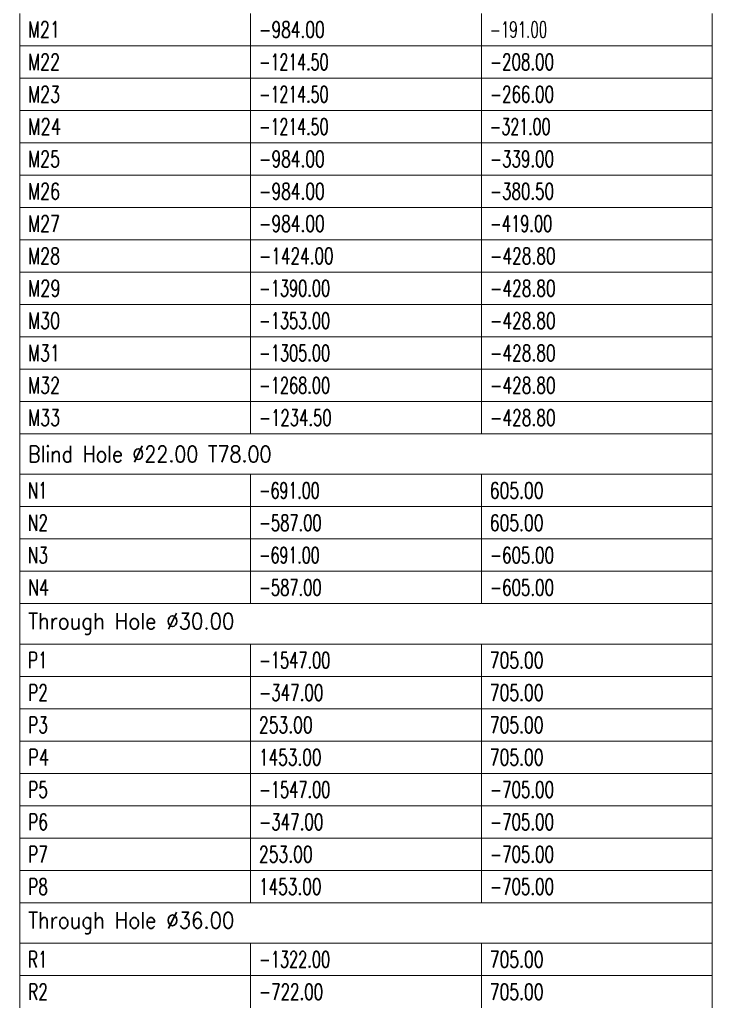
# Model space of a CAD drawing. Header units: millimetres. Extents: x -34 to 6620, y -230 to 4700.
# Tile 164 of 189: x 6282 to 6432, y 2670 to 2883. Entities that reach past the tile are written whole.
import ezdxf

# ---------------------------------------------------------------- set-up
doc = ezdxf.new("R2010")
doc.units = ezdxf.units.MM
doc.layers.add('1', color=7, linetype='Continuous', true_color=0xffffff)
doc.styles.add('latin_extended', font='simplex.shx')

# ---------------------------------------------------------------- blocks, each defined once
blk = doc.blocks.new('TabularNote4')
at = {"layer": '1', "color": 163, "linetype": 'Continuous', "lineweight": 18}
for p, q in [((6282.170042, 2883.98561), (6282.170042, 2876.98561)), ((6332.170042, 2883.98561), (6332.170042, 2876.98561)), ((6382.170042, 2883.98561), (6382.170042, 2876.98561)), ((6432.170042, 2883.98561), (6432.170042, 2876.98561)), ((6282.170042, 2876.98561), (6332.170042, 2876.98561)), ((6282.170042, 2876.98561), (6282.170042, 2869.98561)), ((6332.170042, 2876.98561), (6382.170042, 2876.98561)), ((6332.170042, 2876.98561), (6332.170042, 2869.98561)), ((6382.170042, 2876.98561), (6432.170042, 2876.98561)), ((6382.170042, 2876.98561), (6382.170042, 2869.98561)), ((6432.170042, 2876.98561), (6432.170042, 2869.98561)), ((6282.170042, 2869.98561), (6332.170042, 2869.98561)), ((6282.170042, 2869.98561), (6282.170042, 2862.98561)), ((6332.170042, 2869.98561), (6382.170042, 2869.98561)), ((6332.170042, 2869.98561), (6332.170042, 2862.98561)), ((6382.170042, 2869.98561), (6432.170042, 2869.98561)), ((6382.170042, 2869.98561), (6382.170042, 2862.98561)), ((6432.170042, 2869.98561), (6432.170042, 2862.98561)), ((6282.170042, 2862.98561), (6332.170042, 2862.98561)), ((6282.170042, 2862.98561), (6282.170042, 2855.98561)), ((6332.170042, 2862.98561), (6382.170042, 2862.98561)), ((6332.170042, 2862.98561), (6332.170042, 2855.98561)), ((6382.170042, 2862.98561), (6432.170042, 2862.98561)), ((6382.170042, 2862.98561), (6382.170042, 2855.98561)), ((6432.170042, 2862.98561), (6432.170042, 2855.98561)), ((6282.170042, 2855.98561), (6332.170042, 2855.98561)), ((6282.170042, 2855.98561), (6282.170042, 2848.98561)), ((6332.170042, 2855.98561), (6382.170042, 2855.98561)), ((6332.170042, 2855.98561), (6332.170042, 2848.98561)), ((6382.170042, 2855.98561), (6432.170042, 2855.98561)), ((6382.170042, 2855.98561), (6382.170042, 2848.98561)), ((6432.170042, 2855.98561), (6432.170042, 2848.98561)), ((6282.170042, 2848.98561), (6332.170042, 2848.98561)), ((6282.170042, 2848.98561), (6282.170042, 2841.98561)), ((6332.170042, 2848.98561), (6382.170042, 2848.98561)), ((6332.170042, 2848.98561), (6332.170042, 2841.98561)), ((6382.170042, 2848.98561), (6432.170042, 2848.98561)), ((6382.170042, 2848.98561), (6382.170042, 2841.98561)), ((6432.170042, 2848.98561), (6432.170042, 2841.98561)), ((6282.170042, 2841.98561), (6332.170042, 2841.98561)), ((6282.170042, 2841.98561), (6282.170042, 2834.98561)), ((6332.170042, 2841.98561), (6382.170042, 2841.98561)), ((6332.170042, 2841.98561), (6332.170042, 2834.98561)), ((6382.170042, 2841.98561), (6432.170042, 2841.98561)), ((6382.170042, 2841.98561), (6382.170042, 2834.98561)), ((6432.170042, 2841.98561), (6432.170042, 2834.98561)), ((6282.170042, 2834.98561), (6332.170042, 2834.98561)), ((6282.170042, 2834.98561), (6282.170042, 2827.98561)), ((6332.170042, 2834.98561), (6382.170042, 2834.98561)), ((6332.170042, 2834.98561), (6332.170042, 2827.98561)), ((6382.170042, 2834.98561), (6432.170042, 2834.98561)), ((6382.170042, 2834.98561), (6382.170042, 2827.98561)), ((6432.170042, 2834.98561), (6432.170042, 2827.98561)), ((6282.170042, 2827.98561), (6332.170042, 2827.98561)), ((6282.170042, 2827.98561), (6282.170042, 2820.98561)), ((6332.170042, 2827.98561), (6382.170042, 2827.98561)), ((6332.170042, 2827.98561), (6332.170042, 2820.98561)), ((6382.170042, 2827.98561), (6432.170042, 2827.98561)), ((6382.170042, 2827.98561), (6382.170042, 2820.98561)), ((6432.170042, 2827.98561), (6432.170042, 2820.98561)), ((6282.170042, 2820.98561), (6332.170042, 2820.98561)), ((6282.170042, 2820.98561), (6282.170042, 2813.98561)), ((6332.170042, 2820.98561), (6382.170042, 2820.98561)), ((6332.170042, 2820.98561), (6332.170042, 2813.98561)), ((6382.170042, 2820.98561), (6432.170042, 2820.98561)), ((6382.170042, 2820.98561), (6382.170042, 2813.98561)), ((6432.170042, 2820.98561), (6432.170042, 2813.98561)), ((6282.170042, 2813.98561), (6332.170042, 2813.98561)), ((6282.170042, 2813.98561), (6282.170042, 2806.98561)), ((6332.170042, 2813.98561), (6382.170042, 2813.98561)), ((6332.170042, 2813.98561), (6332.170042, 2806.98561)), ((6382.170042, 2813.98561), (6432.170042, 2813.98561)), ((6382.170042, 2813.98561), (6382.170042, 2806.98561)), ((6432.170042, 2813.98561), (6432.170042, 2806.98561)), ((6282.170042, 2806.98561), (6332.170042, 2806.98561)), ((6282.170042, 2806.98561), (6282.170042, 2799.98561)), ((6332.170042, 2806.98561), (6382.170042, 2806.98561)), ((6332.170042, 2806.98561), (6332.170042, 2799.98561)), ((6382.170042, 2806.98561), (6432.170042, 2806.98561)), ((6382.170042, 2806.98561), (6382.170042, 2799.98561)), ((6432.170042, 2806.98561), (6432.170042, 2799.98561)), ((6282.170042, 2799.98561), (6332.170042, 2799.98561)), ((6282.170042, 2799.98561), (6282.170042, 2792.98561)), ((6332.170042, 2799.98561), (6382.170042, 2799.98561)), ((6332.170042, 2799.98561), (6332.170042, 2792.98561)), ((6382.170042, 2799.98561), (6432.170042, 2799.98561)), ((6382.170042, 2799.98561), (6382.170042, 2792.98561)), ((6432.170042, 2799.98561), (6432.170042, 2792.98561)), ((6282.170042, 2792.98561), (6332.170042, 2792.98561)), ((6282.170042, 2792.98561), (6282.170042, 2784.23561)), ((6332.170042, 2792.98561), (6382.170042, 2792.98561)), ((6382.170042, 2792.98561), (6432.170042, 2792.98561)), ((6432.170042, 2792.98561), (6432.170042, 2784.23561)), ((6282.170042, 2784.23561), (6332.170042, 2784.23561)), ((6282.170042, 2784.23561), (6282.170042, 2777.23561)), ((6332.170042, 2784.23561), (6382.170042, 2784.23561)), ((6332.170042, 2784.23561), (6332.170042, 2777.23561)), ((6382.170042, 2784.23561), (6432.170042, 2784.23561)), ((6382.170042, 2784.23561), (6382.170042, 2777.23561)), ((6432.170042, 2784.23561), (6432.170042, 2777.23561)), ((6282.170042, 2777.23561), (6332.170042, 2777.23561)), ((6282.170042, 2777.23561), (6282.170042, 2770.23561)), ((6332.170042, 2777.23561), (6382.170042, 2777.23561)), ((6332.170042, 2777.23561), (6332.170042, 2770.23561)), ((6382.170042, 2777.23561), (6432.170042, 2777.23561)), ((6382.170042, 2777.23561), (6382.170042, 2770.23561)), ((6432.170042, 2777.23561), (6432.170042, 2770.23561)), ((6282.170042, 2770.23561), (6332.170042, 2770.23561)), ((6282.170042, 2770.23561), (6282.170042, 2763.23561)), ((6332.170042, 2770.23561), (6382.170042, 2770.23561)), ((6332.170042, 2770.23561), (6332.170042, 2763.23561)), ((6382.170042, 2770.23561), (6432.170042, 2770.23561)), ((6382.170042, 2770.23561), (6382.170042, 2763.23561)), ((6432.170042, 2770.23561), (6432.170042, 2763.23561)), ((6282.170042, 2763.23561), (6332.170042, 2763.23561)), ((6282.170042, 2763.23561), (6282.170042, 2756.23561)), ((6332.170042, 2763.23561), (6382.170042, 2763.23561)), ((6332.170042, 2763.23561), (6332.170042, 2756.23561)), ((6382.170042, 2763.23561), (6432.170042, 2763.23561)), ((6382.170042, 2763.23561), (6382.170042, 2756.23561)), ((6432.170042, 2763.23561), (6432.170042, 2756.23561)), ((6282.170042, 2756.23561), (6332.170042, 2756.23561)), ((6282.170042, 2756.23561), (6282.170042, 2747.48561)), ((6332.170042, 2756.23561), (6382.170042, 2756.23561)), ((6382.170042, 2756.23561), (6432.170042, 2756.23561)), ((6432.170042, 2756.23561), (6432.170042, 2747.48561)), ((6282.170042, 2747.48561), (6332.170042, 2747.48561)), ((6282.170042, 2747.48561), (6282.170042, 2740.48561)), ((6332.170042, 2747.48561), (6382.170042, 2747.48561)), ((6332.170042, 2747.48561), (6332.170042, 2740.48561)), ((6382.170042, 2747.48561), (6432.170042, 2747.48561)), ((6382.170042, 2747.48561), (6382.170042, 2740.48561)), ((6432.170042, 2747.48561), (6432.170042, 2740.48561)), ((6282.170042, 2740.48561), (6332.170042, 2740.48561)), ((6282.170042, 2740.48561), (6282.170042, 2733.48561)), ((6332.170042, 2740.48561), (6382.170042, 2740.48561)), ((6332.170042, 2740.48561), (6332.170042, 2733.48561)), ((6382.170042, 2740.48561), (6432.170042, 2740.48561)), ((6382.170042, 2740.48561), (6382.170042, 2733.48561)), ((6432.170042, 2740.48561), (6432.170042, 2733.48561)), ((6282.170042, 2733.48561), (6332.170042, 2733.48561)), ((6282.170042, 2733.48561), (6282.170042, 2726.48561)), ((6332.170042, 2733.48561), (6382.170042, 2733.48561)), ((6332.170042, 2733.48561), (6332.170042, 2726.48561)), ((6382.170042, 2733.48561), (6432.170042, 2733.48561)), ((6382.170042, 2733.48561), (6382.170042, 2726.48561)), ((6432.170042, 2733.48561), (6432.170042, 2726.48561)), ((6282.170042, 2726.48561), (6332.170042, 2726.48561)), ((6282.170042, 2726.48561), (6282.170042, 2719.48561)), ((6332.170042, 2726.48561), (6382.170042, 2726.48561)), ((6332.170042, 2726.48561), (6332.170042, 2719.48561)), ((6382.170042, 2726.48561), (6432.170042, 2726.48561)), ((6382.170042, 2726.48561), (6382.170042, 2719.48561)), ((6432.170042, 2726.48561), (6432.170042, 2719.48561)), ((6282.170042, 2719.48561), (6332.170042, 2719.48561)), ((6282.170042, 2719.48561), (6282.170042, 2712.48561)), ((6332.170042, 2719.48561), (6382.170042, 2719.48561)), ((6332.170042, 2719.48561), (6332.170042, 2712.48561)), ((6382.170042, 2719.48561), (6432.170042, 2719.48561)), ((6382.170042, 2719.48561), (6382.170042, 2712.48561)), ((6432.170042, 2719.48561), (6432.170042, 2712.48561)), ((6282.170042, 2712.48561), (6332.170042, 2712.48561)), ((6282.170042, 2712.48561), (6282.170042, 2705.48561)), ((6332.170042, 2712.48561), (6382.170042, 2712.48561)), ((6332.170042, 2712.48561), (6332.170042, 2705.48561)), ((6382.170042, 2712.48561), (6432.170042, 2712.48561)), ((6382.170042, 2712.48561), (6382.170042, 2705.48561)), ((6432.170042, 2712.48561), (6432.170042, 2705.48561)), ((6282.170042, 2705.48561), (6332.170042, 2705.48561)), ((6282.170042, 2705.48561), (6282.170042, 2698.48561)), ((6332.170042, 2705.48561), (6382.170042, 2705.48561)), ((6332.170042, 2705.48561), (6332.170042, 2698.48561)), ((6382.170042, 2705.48561), (6432.170042, 2705.48561)), ((6382.170042, 2705.48561), (6382.170042, 2698.48561)), ((6432.170042, 2705.48561), (6432.170042, 2698.48561)), ((6282.170042, 2698.48561), (6332.170042, 2698.48561)), ((6282.170042, 2698.48561), (6282.170042, 2691.48561)), ((6332.170042, 2698.48561), (6382.170042, 2698.48561)), ((6332.170042, 2698.48561), (6332.170042, 2691.48561)), ((6382.170042, 2698.48561), (6432.170042, 2698.48561)), ((6382.170042, 2698.48561), (6382.170042, 2691.48561)), ((6432.170042, 2698.48561), (6432.170042, 2691.48561)), ((6282.170042, 2691.48561), (6332.170042, 2691.48561)), ((6282.170042, 2691.48561), (6282.170042, 2682.73561)), ((6332.170042, 2691.48561), (6382.170042, 2691.48561)), ((6382.170042, 2691.48561), (6432.170042, 2691.48561)), ((6432.170042, 2691.48561), (6432.170042, 2682.73561)), ((6282.170042, 2682.73561), (6332.170042, 2682.73561)), ((6282.170042, 2682.73561), (6282.170042, 2675.73561)), ((6332.170042, 2682.73561), (6382.170042, 2682.73561)), ((6332.170042, 2682.73561), (6332.170042, 2675.73561)), ((6382.170042, 2682.73561), (6432.170042, 2682.73561)), ((6382.170042, 2682.73561), (6382.170042, 2675.73561)), ((6432.170042, 2682.73561), (6432.170042, 2675.73561)), ((6282.170042, 2675.73561), (6332.170042, 2675.73561)), ((6282.170042, 2675.73561), (6282.170042, 2668.73561)), ((6332.170042, 2675.73561), (6382.170042, 2675.73561)), ((6332.170042, 2675.73561), (6332.170042, 2668.73561)), ((6382.170042, 2675.73561), (6432.170042, 2675.73561)), ((6382.170042, 2675.73561), (6382.170042, 2668.73561)), ((6432.170042, 2675.73561), (6432.170042, 2668.73561))]:
    blk.add_line(p, q, dxfattribs=at)
at = {"layer": '1', "color": 2, "linetype": 'Continuous', "lineweight": 13, "char_height": 3.5, "attachment_point": 4, "line_spacing_factor": 0.963855, "style": 'latin_extended'}
for s, insert in [('\\W0.7159;M21', (6283.987542, 2880.48561)), ('\\W0.6982;-984.00', (6333.987542, 2880.48561)), ('\\W0.6094;-191.00', (6383.987542, 2880.48561)), ('\\W0.7208;M22', (6283.987542, 2873.48561)), ('\\W0.6434;-1214.50', (6333.987542, 2873.48561)), ('\\W0.6809;-208.00', (6383.987542, 2873.48561)), ('\\W0.7208;M23', (6283.987542, 2866.48561)), ('\\W0.6434;-1214.50', (6333.987542, 2866.48561)), ('\\W0.6809;-266.00', (6383.987542, 2866.48561)), ('\\W0.7462;M24', (6283.987542, 2859.48561)), ('\\W0.6434;-1214.50', (6333.987542, 2859.48561)), ('\\W0.6439;-321.00', (6383.987542, 2859.48561)), ('\\W0.7208;M25', (6283.987542, 2852.48561)), ('\\W0.6982;-984.00', (6333.987542, 2852.48561)), ('\\W0.6809;-339.00', (6383.987542, 2852.48561)), ('\\W0.7208;M26', (6283.987542, 2845.48561)), ('\\W0.6982;-984.00', (6333.987542, 2845.48561)), ('\\W0.6809;-380.50', (6383.987542, 2845.48561)), ('\\W0.7208;M27', (6283.987542, 2838.48561)), ('\\W0.6982;-984.00', (6333.987542, 2838.48561)), ('\\W0.6637;-419.00', (6383.987542, 2838.48561)), ('\\W0.7208;M28', (6283.987542, 2831.48561)), ('\\W0.6906;-1424.00', (6333.987542, 2831.48561)), ('\\W0.6982;-428.80', (6383.987542, 2831.48561)), ('\\W0.7328;M29', (6283.987542, 2824.48561)), ('\\W0.6584;-1390.00', (6333.987542, 2824.48561)), ('\\W0.6982;-428.80', (6383.987542, 2824.48561)), ('\\W0.7208;M30', (6283.987542, 2817.48561)), ('\\W0.6584;-1353.00', (6333.987542, 2817.48561)), ('\\W0.6982;-428.80', (6383.987542, 2817.48561)), ('\\W0.7159;M31', (6283.987542, 2810.48561)), ('\\W0.6584;-1305.00', (6333.987542, 2810.48561)), ('\\W0.6982;-428.80', (6383.987542, 2810.48561)), ('\\W0.7208;M32', (6283.987542, 2803.48561)), ('\\W0.6584;-1268.00', (6333.987542, 2803.48561)), ('\\W0.6982;-428.80', (6383.987542, 2803.48561)), ('\\W0.7208;M33', (6283.987542, 2796.48561)), ('\\W0.6734;-1234.50', (6333.987542, 2796.48561)), ('\\W0.6982;-428.80', (6383.987542, 2796.48561)), ('\\W0.8656;Blind Hole %%c22.00 T78.00', (6283.987542, 2788.61061)), ('\\W0.6662;N1', (6283.987542, 2780.73561)), ('\\W0.6439;-691.00', (6333.987542, 2780.73561)), ('\\W0.7053;605.00', (6383.987542, 2780.73561)), ('\\W0.6815;N2', (6283.987542, 2773.73561)), ('\\W0.6661;-587.00', (6333.987542, 2773.73561)), ('\\W0.7053;605.00', (6383.987542, 2773.73561)), ('\\W0.6815;N3', (6283.987542, 2766.73561)), ('\\W0.6439;-691.00', (6333.987542, 2766.73561)), ('\\W0.6809;-605.00', (6383.987542, 2766.73561)), ('\\W0.7219;N4', (6283.987542, 2759.73561)), ('\\W0.6661;-587.00', (6333.987542, 2759.73561)), ('\\W0.6809;-605.00', (6383.987542, 2759.73561)), ('\\W0.8944;Through Hole %%c30.00', (6283.987542, 2751.86061)), ('\\W0.6870;P1', (6283.987542, 2743.98561)), ('\\W0.6605;-1547.00', (6333.987542, 2743.98561)), ('\\W0.7053;705.00', (6383.987542, 2743.98561)), ('\\W0.6994;P2', (6283.987542, 2736.98561)), ('\\W0.6834;-347.00', (6333.987542, 2736.98561)), ('\\W0.7053;705.00', (6383.987542, 2736.98561)), ('\\W0.6994;P3', (6283.987542, 2729.98561)), ('\\W0.7053;253.00', (6333.987542, 2729.98561)), ('\\W0.7053;705.00', (6383.987542, 2729.98561)), ('\\W0.7404;P4', (6283.987542, 2722.98561)), ('\\W0.6950;1453.00', (6333.987542, 2722.98561)), ('\\W0.7053;705.00', (6383.987542, 2722.98561)), ('\\W0.6994;P5', (6283.987542, 2715.98561)), ('\\W0.6605;-1547.00', (6333.987542, 2715.98561)), ('\\W0.6809;-705.00', (6383.987542, 2715.98561)), ('\\W0.6994;P6', (6283.987542, 2708.98561)), ('\\W0.6834;-347.00', (6333.987542, 2708.98561)), ('\\W0.6809;-705.00', (6383.987542, 2708.98561)), ('\\W0.6994;P7', (6283.987542, 2701.98561)), ('\\W0.7053;253.00', (6333.987542, 2701.98561)), ('\\W0.6809;-705.00', (6383.987542, 2701.98561)), ('\\W0.6994;P8', (6283.987542, 2694.98561)), ('\\W0.6950;1453.00', (6333.987542, 2694.98561)), ('\\W0.6809;-705.00', (6383.987542, 2694.98561)), ('\\W0.8944;Through Hole %%c36.00', (6283.987542, 2687.11061)), ('\\W0.6870;R1', (6283.987542, 2679.23561)), ('\\W0.6584;-1322.00', (6333.987542, 2679.23561)), ('\\W0.7053;705.00', (6383.987542, 2679.23561)), ('\\W0.6994;R2', (6283.987542, 2672.23561)), ('\\W0.6809;-722.00', (6333.987542, 2672.23561)), ('\\W0.7053;705.00', (6383.987542, 2672.23561))]:
    blk.add_mtext(s, dxfattribs=dict(at, insert=insert))
blk = doc.blocks.new('TabularNote6')
at = {"layer": '1', "color": 163, "linetype": 'Continuous', "lineweight": 18}
for p, q in [((6282.170042, 2883.98561), (6282.170042, 2876.98561)), ((6332.170042, 2883.98561), (6332.170042, 2876.98561)), ((6382.170042, 2883.98561), (6382.170042, 2876.98561)), ((6432.170042, 2883.98561), (6432.170042, 2876.98561)), ((6282.170042, 2876.98561), (6332.170042, 2876.98561)), ((6282.170042, 2876.98561), (6282.170042, 2869.98561)), ((6332.170042, 2876.98561), (6382.170042, 2876.98561)), ((6332.170042, 2876.98561), (6332.170042, 2869.98561)), ((6382.170042, 2876.98561), (6432.170042, 2876.98561)), ((6382.170042, 2876.98561), (6382.170042, 2869.98561)), ((6432.170042, 2876.98561), (6432.170042, 2869.98561)), ((6282.170042, 2869.98561), (6332.170042, 2869.98561)), ((6282.170042, 2869.98561), (6282.170042, 2862.98561)), ((6332.170042, 2869.98561), (6382.170042, 2869.98561)), ((6332.170042, 2869.98561), (6332.170042, 2862.98561)), ((6382.170042, 2869.98561), (6432.170042, 2869.98561)), ((6382.170042, 2869.98561), (6382.170042, 2862.98561)), ((6432.170042, 2869.98561), (6432.170042, 2862.98561)), ((6282.170042, 2862.98561), (6332.170042, 2862.98561)), ((6282.170042, 2862.98561), (6282.170042, 2855.98561)), ((6332.170042, 2862.98561), (6382.170042, 2862.98561)), ((6332.170042, 2862.98561), (6332.170042, 2855.98561)), ((6382.170042, 2862.98561), (6432.170042, 2862.98561)), ((6382.170042, 2862.98561), (6382.170042, 2855.98561)), ((6432.170042, 2862.98561), (6432.170042, 2855.98561)), ((6282.170042, 2855.98561), (6332.170042, 2855.98561)), ((6282.170042, 2855.98561), (6282.170042, 2848.98561)), ((6332.170042, 2855.98561), (6382.170042, 2855.98561)), ((6332.170042, 2855.98561), (6332.170042, 2848.98561)), ((6382.170042, 2855.98561), (6432.170042, 2855.98561)), ((6382.170042, 2855.98561), (6382.170042, 2848.98561)), ((6432.170042, 2855.98561), (6432.170042, 2848.98561)), ((6282.170042, 2848.98561), (6332.170042, 2848.98561)), ((6282.170042, 2848.98561), (6282.170042, 2841.98561)), ((6332.170042, 2848.98561), (6382.170042, 2848.98561)), ((6332.170042, 2848.98561), (6332.170042, 2841.98561)), ((6382.170042, 2848.98561), (6432.170042, 2848.98561)), ((6382.170042, 2848.98561), (6382.170042, 2841.98561)), ((6432.170042, 2848.98561), (6432.170042, 2841.98561)), ((6282.170042, 2841.98561), (6332.170042, 2841.98561)), ((6282.170042, 2841.98561), (6282.170042, 2834.98561)), ((6332.170042, 2841.98561), (6382.170042, 2841.98561)), ((6332.170042, 2841.98561), (6332.170042, 2834.98561)), ((6382.170042, 2841.98561), (6432.170042, 2841.98561)), ((6382.170042, 2841.98561), (6382.170042, 2834.98561)), ((6432.170042, 2841.98561), (6432.170042, 2834.98561)), ((6282.170042, 2834.98561), (6332.170042, 2834.98561)), ((6282.170042, 2834.98561), (6282.170042, 2827.98561)), ((6332.170042, 2834.98561), (6382.170042, 2834.98561)), ((6332.170042, 2834.98561), (6332.170042, 2827.98561)), ((6382.170042, 2834.98561), (6432.170042, 2834.98561)), ((6382.170042, 2834.98561), (6382.170042, 2827.98561)), ((6432.170042, 2834.98561), (6432.170042, 2827.98561)), ((6282.170042, 2827.98561), (6332.170042, 2827.98561)), ((6282.170042, 2827.98561), (6282.170042, 2820.98561)), ((6332.170042, 2827.98561), (6382.170042, 2827.98561)), ((6332.170042, 2827.98561), (6332.170042, 2820.98561)), ((6382.170042, 2827.98561), (6432.170042, 2827.98561)), ((6382.170042, 2827.98561), (6382.170042, 2820.98561)), ((6432.170042, 2827.98561), (6432.170042, 2820.98561)), ((6282.170042, 2820.98561), (6332.170042, 2820.98561)), ((6282.170042, 2820.98561), (6282.170042, 2813.98561)), ((6332.170042, 2820.98561), (6382.170042, 2820.98561)), ((6332.170042, 2820.98561), (6332.170042, 2813.98561)), ((6382.170042, 2820.98561), (6432.170042, 2820.98561)), ((6382.170042, 2820.98561), (6382.170042, 2813.98561)), ((6432.170042, 2820.98561), (6432.170042, 2813.98561)), ((6282.170042, 2813.98561), (6332.170042, 2813.98561)), ((6282.170042, 2813.98561), (6282.170042, 2806.98561)), ((6332.170042, 2813.98561), (6382.170042, 2813.98561)), ((6332.170042, 2813.98561), (6332.170042, 2806.98561)), ((6382.170042, 2813.98561), (6432.170042, 2813.98561)), ((6382.170042, 2813.98561), (6382.170042, 2806.98561)), ((6432.170042, 2813.98561), (6432.170042, 2806.98561)), ((6282.170042, 2806.98561), (6332.170042, 2806.98561)), ((6282.170042, 2806.98561), (6282.170042, 2799.98561)), ((6332.170042, 2806.98561), (6382.170042, 2806.98561)), ((6332.170042, 2806.98561), (6332.170042, 2799.98561)), ((6382.170042, 2806.98561), (6432.170042, 2806.98561)), ((6382.170042, 2806.98561), (6382.170042, 2799.98561)), ((6432.170042, 2806.98561), (6432.170042, 2799.98561)), ((6282.170042, 2799.98561), (6332.170042, 2799.98561)), ((6282.170042, 2799.98561), (6282.170042, 2792.98561)), ((6332.170042, 2799.98561), (6382.170042, 2799.98561)), ((6332.170042, 2799.98561), (6332.170042, 2792.98561)), ((6382.170042, 2799.98561), (6432.170042, 2799.98561)), ((6382.170042, 2799.98561), (6382.170042, 2792.98561)), ((6432.170042, 2799.98561), (6432.170042, 2792.98561)), ((6282.170042, 2792.98561), (6332.170042, 2792.98561)), ((6282.170042, 2792.98561), (6282.170042, 2784.23561)), ((6332.170042, 2792.98561), (6382.170042, 2792.98561)), ((6382.170042, 2792.98561), (6432.170042, 2792.98561)), ((6432.170042, 2792.98561), (6432.170042, 2784.23561)), ((6282.170042, 2784.23561), (6332.170042, 2784.23561)), ((6282.170042, 2784.23561), (6282.170042, 2777.23561)), ((6332.170042, 2784.23561), (6382.170042, 2784.23561)), ((6332.170042, 2784.23561), (6332.170042, 2777.23561)), ((6382.170042, 2784.23561), (6432.170042, 2784.23561)), ((6382.170042, 2784.23561), (6382.170042, 2777.23561)), ((6432.170042, 2784.23561), (6432.170042, 2777.23561)), ((6282.170042, 2777.23561), (6332.170042, 2777.23561)), ((6282.170042, 2777.23561), (6282.170042, 2770.23561)), ((6332.170042, 2777.23561), (6382.170042, 2777.23561)), ((6332.170042, 2777.23561), (6332.170042, 2770.23561)), ((6382.170042, 2777.23561), (6432.170042, 2777.23561)), ((6382.170042, 2777.23561), (6382.170042, 2770.23561)), ((6432.170042, 2777.23561), (6432.170042, 2770.23561)), ((6282.170042, 2770.23561), (6332.170042, 2770.23561)), ((6282.170042, 2770.23561), (6282.170042, 2763.23561)), ((6332.170042, 2770.23561), (6382.170042, 2770.23561)), ((6332.170042, 2770.23561), (6332.170042, 2763.23561)), ((6382.170042, 2770.23561), (6432.170042, 2770.23561)), ((6382.170042, 2770.23561), (6382.170042, 2763.23561)), ((6432.170042, 2770.23561), (6432.170042, 2763.23561)), ((6282.170042, 2763.23561), (6332.170042, 2763.23561)), ((6282.170042, 2763.23561), (6282.170042, 2756.23561)), ((6332.170042, 2763.23561), (6382.170042, 2763.23561)), ((6332.170042, 2763.23561), (6332.170042, 2756.23561)), ((6382.170042, 2763.23561), (6432.170042, 2763.23561)), ((6382.170042, 2763.23561), (6382.170042, 2756.23561)), ((6432.170042, 2763.23561), (6432.170042, 2756.23561)), ((6282.170042, 2756.23561), (6332.170042, 2756.23561)), ((6282.170042, 2756.23561), (6282.170042, 2747.48561)), ((6332.170042, 2756.23561), (6382.170042, 2756.23561)), ((6382.170042, 2756.23561), (6432.170042, 2756.23561)), ((6432.170042, 2756.23561), (6432.170042, 2747.48561)), ((6282.170042, 2747.48561), (6332.170042, 2747.48561)), ((6282.170042, 2747.48561), (6282.170042, 2740.48561)), ((6332.170042, 2747.48561), (6382.170042, 2747.48561)), ((6332.170042, 2747.48561), (6332.170042, 2740.48561)), ((6382.170042, 2747.48561), (6432.170042, 2747.48561)), ((6382.170042, 2747.48561), (6382.170042, 2740.48561)), ((6432.170042, 2747.48561), (6432.170042, 2740.48561)), ((6282.170042, 2740.48561), (6332.170042, 2740.48561)), ((6282.170042, 2740.48561), (6282.170042, 2733.48561)), ((6332.170042, 2740.48561), (6382.170042, 2740.48561)), ((6332.170042, 2740.48561), (6332.170042, 2733.48561)), ((6382.170042, 2740.48561), (6432.170042, 2740.48561)), ((6382.170042, 2740.48561), (6382.170042, 2733.48561)), ((6432.170042, 2740.48561), (6432.170042, 2733.48561)), ((6282.170042, 2733.48561), (6332.170042, 2733.48561)), ((6282.170042, 2733.48561), (6282.170042, 2726.48561)), ((6332.170042, 2733.48561), (6382.170042, 2733.48561)), ((6332.170042, 2733.48561), (6332.170042, 2726.48561)), ((6382.170042, 2733.48561), (6432.170042, 2733.48561)), ((6382.170042, 2733.48561), (6382.170042, 2726.48561)), ((6432.170042, 2733.48561), (6432.170042, 2726.48561)), ((6282.170042, 2726.48561), (6332.170042, 2726.48561)), ((6282.170042, 2726.48561), (6282.170042, 2719.48561)), ((6332.170042, 2726.48561), (6382.170042, 2726.48561)), ((6332.170042, 2726.48561), (6332.170042, 2719.48561)), ((6382.170042, 2726.48561), (6432.170042, 2726.48561)), ((6382.170042, 2726.48561), (6382.170042, 2719.48561)), ((6432.170042, 2726.48561), (6432.170042, 2719.48561)), ((6282.170042, 2719.48561), (6332.170042, 2719.48561)), ((6282.170042, 2719.48561), (6282.170042, 2712.48561)), ((6332.170042, 2719.48561), (6382.170042, 2719.48561)), ((6332.170042, 2719.48561), (6332.170042, 2712.48561)), ((6382.170042, 2719.48561), (6432.170042, 2719.48561)), ((6382.170042, 2719.48561), (6382.170042, 2712.48561)), ((6432.170042, 2719.48561), (6432.170042, 2712.48561)), ((6282.170042, 2712.48561), (6332.170042, 2712.48561)), ((6282.170042, 2712.48561), (6282.170042, 2705.48561)), ((6332.170042, 2712.48561), (6382.170042, 2712.48561)), ((6332.170042, 2712.48561), (6332.170042, 2705.48561)), ((6382.170042, 2712.48561), (6432.170042, 2712.48561)), ((6382.170042, 2712.48561), (6382.170042, 2705.48561)), ((6432.170042, 2712.48561), (6432.170042, 2705.48561)), ((6282.170042, 2705.48561), (6332.170042, 2705.48561)), ((6282.170042, 2705.48561), (6282.170042, 2698.48561)), ((6332.170042, 2705.48561), (6382.170042, 2705.48561)), ((6332.170042, 2705.48561), (6332.170042, 2698.48561)), ((6382.170042, 2705.48561), (6432.170042, 2705.48561)), ((6382.170042, 2705.48561), (6382.170042, 2698.48561)), ((6432.170042, 2705.48561), (6432.170042, 2698.48561)), ((6282.170042, 2698.48561), (6332.170042, 2698.48561)), ((6282.170042, 2698.48561), (6282.170042, 2691.48561)), ((6332.170042, 2698.48561), (6382.170042, 2698.48561)), ((6332.170042, 2698.48561), (6332.170042, 2691.48561)), ((6382.170042, 2698.48561), (6432.170042, 2698.48561)), ((6382.170042, 2698.48561), (6382.170042, 2691.48561)), ((6432.170042, 2698.48561), (6432.170042, 2691.48561)), ((6282.170042, 2691.48561), (6332.170042, 2691.48561)), ((6282.170042, 2691.48561), (6282.170042, 2682.73561)), ((6332.170042, 2691.48561), (6382.170042, 2691.48561)), ((6382.170042, 2691.48561), (6432.170042, 2691.48561)), ((6432.170042, 2691.48561), (6432.170042, 2682.73561)), ((6282.170042, 2682.73561), (6332.170042, 2682.73561)), ((6282.170042, 2682.73561), (6282.170042, 2675.73561)), ((6332.170042, 2682.73561), (6382.170042, 2682.73561)), ((6332.170042, 2682.73561), (6332.170042, 2675.73561)), ((6382.170042, 2682.73561), (6432.170042, 2682.73561)), ((6382.170042, 2682.73561), (6382.170042, 2675.73561)), ((6432.170042, 2682.73561), (6432.170042, 2675.73561)), ((6282.170042, 2675.73561), (6332.170042, 2675.73561)), ((6282.170042, 2675.73561), (6282.170042, 2668.73561)), ((6332.170042, 2675.73561), (6382.170042, 2675.73561)), ((6332.170042, 2675.73561), (6332.170042, 2668.73561)), ((6382.170042, 2675.73561), (6432.170042, 2675.73561)), ((6382.170042, 2675.73561), (6382.170042, 2668.73561)), ((6432.170042, 2675.73561), (6432.170042, 2668.73561))]:
    blk.add_line(p, q, dxfattribs=at)
at = {"layer": '1', "color": 2, "linetype": 'Continuous', "lineweight": 13, "char_height": 3.5, "attachment_point": 4, "line_spacing_factor": 0.963855, "style": 'latin_extended'}
for s, insert in [('\\W0.7159;M21', (6283.987542, 2880.48561)), ('\\W0.6982;-984.00', (6333.987542, 2880.48561)), ('\\W0.6094;-191.00', (6383.987542, 2880.48561)), ('\\W0.7208;M22', (6283.987542, 2873.48561)), ('\\W0.6434;-1214.50', (6333.987542, 2873.48561)), ('\\W0.6809;-208.00', (6383.987542, 2873.48561)), ('\\W0.7208;M23', (6283.987542, 2866.48561)), ('\\W0.6434;-1214.50', (6333.987542, 2866.48561)), ('\\W0.6809;-266.00', (6383.987542, 2866.48561)), ('\\W0.7462;M24', (6283.987542, 2859.48561)), ('\\W0.6434;-1214.50', (6333.987542, 2859.48561)), ('\\W0.6439;-321.00', (6383.987542, 2859.48561)), ('\\W0.7208;M25', (6283.987542, 2852.48561)), ('\\W0.6982;-984.00', (6333.987542, 2852.48561)), ('\\W0.6809;-339.00', (6383.987542, 2852.48561)), ('\\W0.7208;M26', (6283.987542, 2845.48561)), ('\\W0.6982;-984.00', (6333.987542, 2845.48561)), ('\\W0.6809;-380.50', (6383.987542, 2845.48561)), ('\\W0.7208;M27', (6283.987542, 2838.48561)), ('\\W0.6982;-984.00', (6333.987542, 2838.48561)), ('\\W0.6637;-419.00', (6383.987542, 2838.48561)), ('\\W0.7208;M28', (6283.987542, 2831.48561)), ('\\W0.6906;-1424.00', (6333.987542, 2831.48561)), ('\\W0.6982;-428.80', (6383.987542, 2831.48561)), ('\\W0.7328;M29', (6283.987542, 2824.48561)), ('\\W0.6584;-1390.00', (6333.987542, 2824.48561)), ('\\W0.6982;-428.80', (6383.987542, 2824.48561)), ('\\W0.7208;M30', (6283.987542, 2817.48561)), ('\\W0.6584;-1353.00', (6333.987542, 2817.48561)), ('\\W0.6982;-428.80', (6383.987542, 2817.48561)), ('\\W0.7159;M31', (6283.987542, 2810.48561)), ('\\W0.6584;-1305.00', (6333.987542, 2810.48561)), ('\\W0.6982;-428.80', (6383.987542, 2810.48561)), ('\\W0.7208;M32', (6283.987542, 2803.48561)), ('\\W0.6584;-1268.00', (6333.987542, 2803.48561)), ('\\W0.6982;-428.80', (6383.987542, 2803.48561)), ('\\W0.7208;M33', (6283.987542, 2796.48561)), ('\\W0.6734;-1234.50', (6333.987542, 2796.48561)), ('\\W0.6982;-428.80', (6383.987542, 2796.48561)), ('\\W0.8656;Blind Hole %%c22.00 T78.00', (6283.987542, 2788.61061)), ('\\W0.6662;N1', (6283.987542, 2780.73561)), ('\\W0.6439;-691.00', (6333.987542, 2780.73561)), ('\\W0.7053;605.00', (6383.987542, 2780.73561)), ('\\W0.6815;N2', (6283.987542, 2773.73561)), ('\\W0.6661;-587.00', (6333.987542, 2773.73561)), ('\\W0.7053;605.00', (6383.987542, 2773.73561)), ('\\W0.6815;N3', (6283.987542, 2766.73561)), ('\\W0.6439;-691.00', (6333.987542, 2766.73561)), ('\\W0.6809;-605.00', (6383.987542, 2766.73561)), ('\\W0.7219;N4', (6283.987542, 2759.73561)), ('\\W0.6661;-587.00', (6333.987542, 2759.73561)), ('\\W0.6809;-605.00', (6383.987542, 2759.73561)), ('\\W0.8944;Through Hole %%c30.00', (6283.987542, 2751.86061)), ('\\W0.6870;P1', (6283.987542, 2743.98561)), ('\\W0.6605;-1547.00', (6333.987542, 2743.98561)), ('\\W0.7053;705.00', (6383.987542, 2743.98561)), ('\\W0.6994;P2', (6283.987542, 2736.98561)), ('\\W0.6834;-347.00', (6333.987542, 2736.98561)), ('\\W0.7053;705.00', (6383.987542, 2736.98561)), ('\\W0.6994;P3', (6283.987542, 2729.98561)), ('\\W0.7053;253.00', (6333.987542, 2729.98561)), ('\\W0.7053;705.00', (6383.987542, 2729.98561)), ('\\W0.7404;P4', (6283.987542, 2722.98561)), ('\\W0.6950;1453.00', (6333.987542, 2722.98561)), ('\\W0.7053;705.00', (6383.987542, 2722.98561)), ('\\W0.6994;P5', (6283.987542, 2715.98561)), ('\\W0.6605;-1547.00', (6333.987542, 2715.98561)), ('\\W0.6809;-705.00', (6383.987542, 2715.98561)), ('\\W0.6994;P6', (6283.987542, 2708.98561)), ('\\W0.6834;-347.00', (6333.987542, 2708.98561)), ('\\W0.6809;-705.00', (6383.987542, 2708.98561)), ('\\W0.6994;P7', (6283.987542, 2701.98561)), ('\\W0.7053;253.00', (6333.987542, 2701.98561)), ('\\W0.6809;-705.00', (6383.987542, 2701.98561)), ('\\W0.6994;P8', (6283.987542, 2694.98561)), ('\\W0.6950;1453.00', (6333.987542, 2694.98561)), ('\\W0.6809;-705.00', (6383.987542, 2694.98561)), ('\\W0.8944;Through Hole %%c36.00', (6283.987542, 2687.11061)), ('\\W0.6870;R1', (6283.987542, 2679.23561)), ('\\W0.6584;-1322.00', (6333.987542, 2679.23561)), ('\\W0.7053;705.00', (6383.987542, 2679.23561)), ('\\W0.6994;R2', (6283.987542, 2672.23561)), ('\\W0.6809;-722.00', (6333.987542, 2672.23561)), ('\\W0.7053;705.00', (6383.987542, 2672.23561))]:
    blk.add_mtext(s, dxfattribs=dict(at, insert=insert))

msp = doc.modelspace()

# ---------------------------------------------------------------- block references
at = {"layer": '1', "color": 163, "linetype": 'Continuous', "lineweight": 18}
for name in ['TabularNote4', 'TabularNote6']:
    msp.add_blockref(name, (0, 0), dxfattribs=at)

doc.saveas('drawing.dxf')
